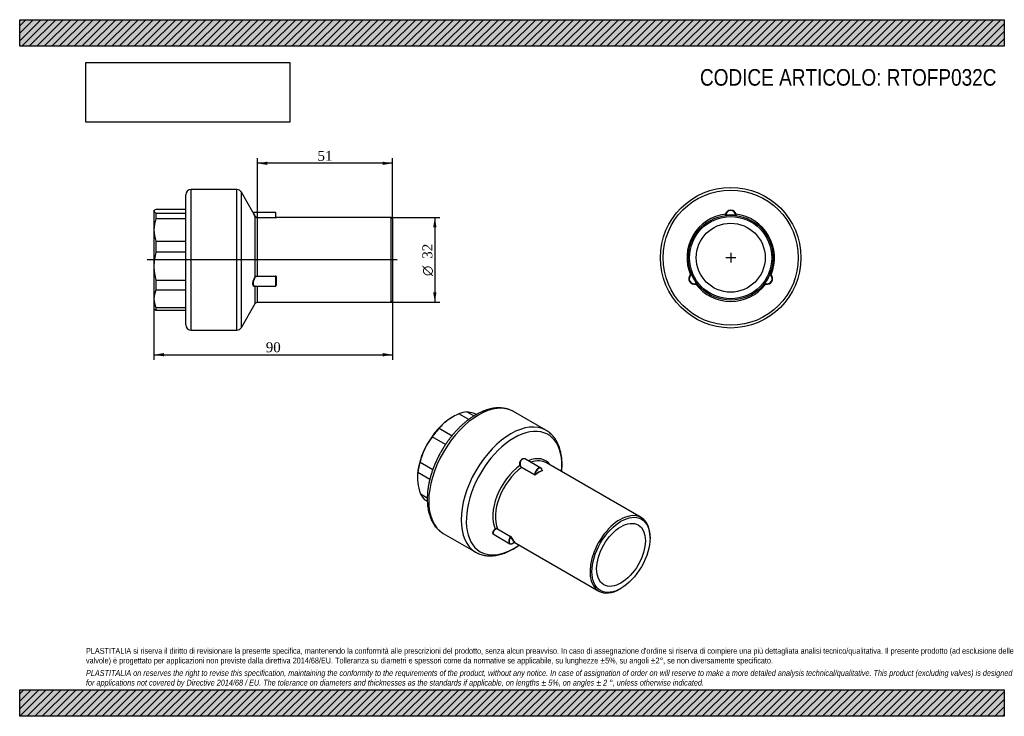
# Model space of a CAD drawing. Header units: millimetres. Extents: x 0 to 371, y 0 to 263.
import ezdxf
from ezdxf.enums import TextEntityAlignment as Align
from ezdxf.lldxf.tags import DXFTag

# ---------------------------------------------------------------- set-up
doc = ezdxf.new("R2010")
doc.units = ezdxf.units.MM
doc.header["$LTSCALE"] = 1.25
for name, color, linetype in [('Default', 7, 'Continuous'), ('DV3_Default', 7, 'Continuous'), ('IOF032C', 7, 'Continuous'), ('PARTE_PE_032', 7, 'Continuous')]:
    doc.layers.add(name, color=color, linetype=linetype)
doc.styles.add('SEACAD_Solid_Edge_ANSI1_Symbols', font='semeca1.ttf')
doc.styles.add('SEACAD_Times_New_Roman', font='times.ttf')
tags = doc.linetypes.add('CENTER2', pattern=[28.575, 19.05, -3.175, 3.175, -3.175]).pattern_tags.tags
tags[10:11] = [DXFTag(74, 4), DXFTag(75, 0), DXFTag(340, '0'), DXFTag(46, 0.0), DXFTag(50, 0.0), DXFTag(44, 0.0), DXFTag(45, 0.0)]
tags[8:9] = [DXFTag(74, 4), DXFTag(75, 0), DXFTag(340, '0'), DXFTag(46, 0.0), DXFTag(50, 0.0), DXFTag(44, 0.0), DXFTag(45, 0.0)]
tags[6:7] = [DXFTag(74, 4), DXFTag(75, 0), DXFTag(340, '0'), DXFTag(46, 0.0), DXFTag(50, 0.0), DXFTag(44, 0.0), DXFTag(45, 0.0)]
tags[4:5] = [DXFTag(74, 4), DXFTag(75, 0), DXFTag(340, '0'), DXFTag(46, 0.0), DXFTag(50, 0.0), DXFTag(44, 0.0), DXFTag(45, 0.0)]
doc.dimstyles.new('ANSImm', dxfattribs={"dimtxt": 3.75, "dimasz": 3.75, "dimexe": 1.875, "dimexo": 0, "dimgap": 0.9375, "dimtad": 1, "dimdsep": 46, "dimtxsty": 'SEACAD_Times_New_Roman', "dimblk1": '_SE_FILLED', "dimblk2": '_SE_FILLED', "dimsah": 1, "dimcen": 1.875, "dimazin": 0, "dimtfac": 0.85, "dimtdec": 3, "dimtofl": 0, "dimtmove": 0, "dimatfit": 3, "dimfxl": 1, "dimarcsym": 0})
picture_1 = doc.add_image_def('image1.jpg', size_in_pixel=(4302, 1260))

# ---------------------------------------------------------------- blocks, each defined once
blk = doc.blocks.new('SEANNOT_GROUP')
at = {"layer": 'Default', "color": 7, "linetype": 'CENTER2'}
for p, q in [((268.09, 174.7), (268.09, 170.95)), ((269.97, 172.82), (266.22, 172.82))]:
    blk.add_line(p, q, dxfattribs=at)
blk = doc.blocks.new('SEANNOT_GROUP1')
at = {"layer": 'Default', "color": 7, "linetype": 'CENTER2'}
for p, q in [((268.09, 174.7), (268.09, 170.95)), ((269.97, 172.82), (266.22, 172.82))]:
    blk.add_line(p, q, dxfattribs=at)
blk = doc.blocks.new('SE')
at = {"layer": 'IOF032C', "color": 7, "linetype": 'Continuous'}
for p, q in [((163.2, 112.76), (163.08, 112.69)), ((169.33, 111.85), (165.64, 113.99)), ((168.59, 114.78), (171.32, 113.2)), ((158.18, 108.55), (163.02, 105.75)), ((160.52, 102.37), (155.53, 105.25)), ((150.95, 95.71), (155.75, 92.94)), ((150, 90.03), (150, 89.9)), ((154.63, 89.26), (150.15, 91.84)), ((151.14, 83.79), (153.67, 82.33)), ((153.68, 81.03), (152.67, 81.62))]:
    blk.add_line(p, q, dxfattribs=at)
for centre, radius, start, end in [((171.3, 97.88), 16.91, 125.9231, 140.8938), ((174.87, 92.73), 23.18, 113.4776, 125.6045), ((165.04, 95.39), 19.72, 72.2503, 79.6086), ((152.57, 55.61), 61.41, 71.297, 72.4875), ((173.68, 90.66), 23.29, 141.1964, 154.2143), ((174.65, 90.34), 24.3, 154.5277, 167.2192), ((163.27, 89.84), 13.26, 171.3392, 187.4517), ((172.12, 91.03), 22.19, 187.5204, 199.0259)]:
    blk.add_arc(centre, radius, start, end, dxfattribs=at)
for centre, major_axis, start_param, end_param in [((163.08, 97.58), (9.25, 16.02), 0.916298, 1.701696), ((163.08, 97.58), (9.25, 16.02), 0.785398, 0.916298), ((163.61, 97.28), (9.63, 16.67), 0.410959, 0.636238), ((163.61, 97.28), (9.63, 16.67), 1.196357, 1.421636), ((163.08, 97.58), (-9.25, -16.02), 4.843289, 5.497787), ((163.61, 97.28), (-9.62, -16.67), -1.159837, -0.934558), ((163.61, 97.28), (-9.62, -16.67), 5.908746, 6.134025)]:
    blk.add_ellipse(centre, major_axis=major_axis, ratio=0.57735, start_param=start_param, end_param=end_param, dxfattribs=at)
at = {"layer": 'PARTE_PE_032', "color": 7, "linetype": 'Continuous'}
for p, q in [((198.44, 107.77), (186.23, 114.82)), ((196.54, 93.54), (190.77, 96.87)), ((194.07, 90.95), (189.19, 93.76)), ((189.25, 93.88), (194.13, 91.06)), ((234.37, 74.9), (198.66, 95.52)), ((196.98, 92.67), (197.02, 92.65)), ((180.21, 70.63), (185.09, 67.81)), ((159.73, 68.92), (171.94, 61.87)), ((178.85, 68.47), (184.82, 65.02)), ((185.06, 67.69), (180.18, 70.51)), ((237.68, 67.17), (237.68, 67.58)), ((186.46, 65.61), (218.37, 47.19)), ((226.37, 47.98), (226.72, 48.19))]:
    blk.add_line(p, q, dxfattribs=at)
for centre, radius, start, end in [((189.83, 94.82), 1.24, 191.8091, 238.6789), ((189.8, 94.8), 1.08, 191.5801, 239.1002), ((194.19, 91.2), 0.285, 244.3282, 303.9816), ((194.18, 91.18), 0.131, 246.2197, 313.4109), ((179.81, 69.88), 0.846, 62.0189, 127.0734), ((179.83, 69.85), 0.747, 61.427, 126.3462), ((184.95, 67.52), 0.208, 17.4104, 58.1589), ((184.8, 67.33), 0.558, 29.7352, 58.9511), ((185.88, 66.17), 0.815, 312.6636, 320.946)]:
    blk.add_arc(centre, radius, start, end, dxfattribs=at)
for centre, major_axis, ratio, start_param, end_param in [((172.98, 91.87), (-13.25, -22.95), 0.57735, 3.141593, 6.281408), ((185.19, 84.82), (-13.25, -22.95), 0.57735, 3.141529, 6.281408), ((186.42, 84.11), (-12.75, -22.08), 0.57735, 2.249335, 6.283185), ((190.05, 82.02), (-8.25, -14.29), 0.57735, 2.893785, 3.782905), ((190.05, 82.02), (-8.25, -14.29), 0.57735, 4.049649, 5.898727), ((190.66, 81.66), (-8, -13.86), 0.57735, 4.057682, 5.890694), ((188.68, 94.57), (-0.0986, -0.0166), 0.087892, 3.934131, 5.315254), ((189.18, 93.84), (-0.05, -0.0866), 0.57735, 0.91609, 2.314186), ((190.66, 81.66), (-8, -13.86), 0.57735, 3.141593, 3.739419), ((195.54, 91.81), (-1, -1.73), 0.57735, 2.398203, 5.455779), ((195.61, 91.77), (-0.95, -1.65), 0.57735, 3.686928, 5.438073), ((195.61, 91.77), (-0.95, -1.65), 0.57735, 2.415909, 3.686928), ((194.06, 91.02), (-0.05, -0.0866), 0.57735, 0.91609, 2.314186), ((195.61, 78.8), (8.05, 13.94), 0.57735, 0.667322, 0.903474), ((194.34, 91.04), (-0.0581, 0.0814), 0.505317, 0.732937, 2.303733), ((195.68, 78.76), (8, 13.86), 0.57735, 0.667322, 0.903474), ((197.02, 92.59), (-0.0403, 0.0915), 0.641343, 0.851833, 2.42263), ((197.02, 92.73), (0.05, 0.0866), 0.57735, 3.130531, 3.796299), ((226.37, 61.04), (-8, -13.86), 0.57735, 2.356194, 6.283185), ((179.33, 70.48), (-0.0599, 0.08), 0.273647, 4.155466, 5.536589), ((180.14, 70.56), (-0.05, -0.0866), 0.57735, 1.351005, 2.749102), ((172.98, 91.87), (-13.25, -22.95), 0.57735, 6.281408, 6.283185), ((185.82, 66.75), (1, 1.73), 0.57735, 1.743841, 4.336156), ((185.89, 66.71), (0.95, 1.65), 0.57735, 1.368711, 4.390876), ((185.82, 66.75), (1, 1.73), 0.57735, 1.351005, 1.743841), ((185.02, 67.74), (-0.05, -0.0866), 0.57735, 1.351005, 2.749102), ((185.22, 67.54), (-0.0904, -0.0428), 0.758289, 3.624567, 5.195364), ((195.61, 78.8), (-8.05, -13.94), 0.57735, 5.90331, 6.139462), ((195.68, 78.76), (-8, -13.86), 0.57735, 5.90331, 6.139462), ((186.42, 84.11), (-12.75, -22.08), 0.57735, 0, 0.892258), ((186.56, 65.63), (-0.0696, -0.0718), 0.808078, 3.341445, 4.912241), ((185.19, 84.82), (-13.25, -22.95), 0.57735, 6.281408, 6.283185), ((226.37, 61.04), (-8, -13.86), 0.57735, 0, 0.785398)]:
    blk.add_ellipse(centre, major_axis=major_axis, ratio=ratio, start_param=start_param, end_param=end_param, dxfattribs=at)
for major_axis in [(7.75, 13.42), (-6.5, -11.26)]:
    blk.add_ellipse((226.72, 60.84), major_axis=major_axis, ratio=0.57735, dxfattribs=at)
for points, knots in [([(186.23, 114.81), (186.08, 114.9), (185.71, 115.11), (185.01, 115.43), (184.18, 115.73), (183.31, 115.97), (182.41, 116.13), (181.49, 116.22), (180.54, 116.24), (179.57, 116.19), (178.58, 116.07), (177.57, 115.88), (176.55, 115.61), (175.51, 115.27), (174.47, 114.86), (173.43, 114.39), (172.58, 113.94), (172.13, 113.69), (171.98, 113.6)], [0, 0, 0, 0, 0.03548, 0.100076, 0.164707, 0.22954, 0.294725, 0.360383, 0.426593, 0.493392, 0.560771, 0.628685, 0.697062, 0.765812, 0.834842, 0.904066, 0.973408, 1, 1, 1, 1]), ([(171.98, 113.6), (171.78, 113.49), (171.28, 113.19), (170.39, 112.62), (169.37, 111.89), (168.35, 111.11), (167.36, 110.27), (166.37, 109.38), (165.41, 108.44), (164.47, 107.45), (163.56, 106.42), (162.67, 105.34), (161.81, 104.23), (160.99, 103.08), (160.2, 101.91), (159.44, 100.7), (158.73, 99.47), (158.05, 98.22), (157.42, 96.95), (156.82, 95.66), (156.28, 94.37), (155.78, 93.06), (155.33, 91.76), (154.94, 90.45), (154.59, 89.15), (154.3, 87.85), (154.05, 86.56), (153.87, 85.29), (153.74, 84.03), (153.67, 82.79), (153.65, 81.58), (153.69, 80.39), (153.8, 79.24), (153.96, 78.12), (154.18, 77.03), (154.45, 76), (154.79, 75), (155.18, 74.06), (155.63, 73.17), (156.13, 72.34), (156.69, 71.57), (157.29, 70.86), (157.93, 70.22), (158.62, 69.65), (159.23, 69.21), (159.58, 69.01), (159.71, 68.94)], [0, 0, 0, 0, 0.012491, 0.035998, 0.05949, 0.082966, 0.106422, 0.129856, 0.153268, 0.17666, 0.200032, 0.223387, 0.246728, 0.270057, 0.293378, 0.316693, 0.340006, 0.36332, 0.386637, 0.40996, 0.433292, 0.456637, 0.479998, 0.503377, 0.526778, 0.550203, 0.573654, 0.597133, 0.62064, 0.644175, 0.667733, 0.691311, 0.714896, 0.738472, 0.762018, 0.785506, 0.808907, 0.832185, 0.855306, 0.878241, 0.900969, 0.923484, 0.945794, 0.967926, 0.98992, 1, 1, 1, 1]), ([(204.39, 92.22), (204.4, 92.38), (204.45, 92.96), (204.51, 93.95), (204.52, 95.16), (204.48, 96.35), (204.37, 97.5), (204.21, 98.62), (203.99, 99.7), (203.71, 100.74), (203.37, 101.73), (202.97, 102.67), (202.52, 103.55), (202.02, 104.38), (201.46, 105.15), (200.86, 105.85), (200.21, 106.49), (199.53, 107.06), (198.92, 107.49), (198.57, 107.69), (198.44, 107.76)], [0.7102341, 0.7102341, 0.7102341, 0.7102341, 0.7171121, 0.7346745, 0.7522549, 0.7698489, 0.7874488, 0.8050407, 0.8226091, 0.8401342, 0.8575925, 0.8749583, 0.8922061, 0.9093139, 0.926267, 0.9430609, 0.9597031, 0.976213, 0.9926211, 1, 1, 1, 1]), ([(188.62, 94.57), (188.54, 95.04), (188.57, 95.54), (188.86, 96.42), (189.14, 96.79), (189.82, 97.18), (190.21, 97.19), (190.75, 96.97), (190.91, 96.86), (191.07, 96.72)], [0, 0, 0, 0, 0.25, 0.25, 0.5, 0.5, 0.75, 0.75, 0.8756339, 0.8756339, 0.8756339, 0.8756339]), ([(190.76, 96.87), (190.71, 96.91), (190.65, 96.94), (190.51, 97), (190.42, 97.02), (190.24, 97.06), (190.15, 97.06), (189.97, 97.06), (189.88, 97.04), (189.7, 96.99), (189.62, 96.95), (189.46, 96.86), (189.38, 96.8), (189.23, 96.67), (189.17, 96.6), (189.04, 96.43), (188.99, 96.34), (188.89, 96.15), (188.85, 96.05), (188.75, 95.73), (188.71, 95.5), (188.69, 95.04), (188.7, 94.81), (188.75, 94.59)], [0.2074259, 0.2074259, 0.2074259, 0.2074259, 0.25, 0.25, 0.3125, 0.3125, 0.375, 0.375, 0.4375, 0.4375, 0.5, 0.5, 0.5625, 0.5625, 0.625, 0.625, 0.6875, 0.6875, 0.75, 0.75, 0.875, 0.875, 1, 1, 1, 1]), ([(196.95, 92.69), (196.96, 92.69), (196.97, 92.68), (196.97, 92.68), (196.98, 92.67), (196.98, 92.67), (196.98, 92.66), (196.98, 92.66), (196.98, 92.66), (196.98, 92.66)], [0, 0, 0, 0, 0.2067943, 0.2067943, 0.2067943, 0.4151472, 0.4151472, 0.4151472, 0.4735175, 0.4735175, 0.4735175, 0.4735175]), ([(196.98, 92.66), (196.98, 92.65), (196.98, 92.65), (196.98, 92.65), (196.98, 92.64), (196.97, 92.64), (196.97, 92.64), (196.96, 92.64), (196.96, 92.63), (196.95, 92.63)], [0.4735175, 0.4735175, 0.4735175, 0.4735175, 0.6275325, 0.6275325, 0.6275325, 0.8457544, 0.8457544, 0.8457544, 1, 1, 1, 1]), ([(196.99, 92.64), (196.99, 92.64), (196.99, 92.64), (196.98, 92.65), (196.98, 92.66), (196.98, 92.66)], [0.4389202, 0.4389202, 0.4389202, 0.4389202, 0.5820945, 0.8953697, 1, 1, 1, 1]), ([(197.02, 92.51), (197.05, 92.52), (197.07, 92.55), (197.07, 92.6), (197.05, 92.63), (197.02, 92.65)], [0, 0, 0, 0, 0.5, 0.5, 1, 1, 1, 1]), ([(179.03, 68.35), (178.79, 68.42), (178.61, 68.53), (178.33, 68.94), (178.33, 69.27), (178.64, 69.94), (178.93, 70.27), (179.3, 70.55)], [0.3331523, 0.3331523, 0.3331523, 0.3331523, 0.5, 0.5, 0.75, 0.75, 1, 1, 1, 1]), ([(179.38, 70.46), (179.2, 70.33), (179.04, 70.18), (178.84, 69.96), (178.78, 69.88), (178.67, 69.72), (178.62, 69.65), (178.55, 69.49), (178.52, 69.41), (178.48, 69.28), (178.47, 69.22), (178.47, 69.17)], [0, 0, 0, 0, 0.125, 0.125, 0.1875, 0.1875, 0.25, 0.25, 0.3125, 0.3125, 0.3554133, 0.3554133, 0.3554133, 0.3554133]), ([(178.47, 69.17), (178.47, 69.15), (178.47, 69.12), (178.47, 69.03), (178.48, 68.95), (178.52, 68.82), (178.55, 68.76), (178.63, 68.64), (178.68, 68.59), (178.77, 68.52), (178.8, 68.49), (178.84, 68.47)], [0.3554133, 0.3554133, 0.3554133, 0.3554133, 0.375, 0.375, 0.4375, 0.4375, 0.5, 0.5, 0.5625, 0.5625, 0.596256, 0.596256, 0.596256, 0.596256]), ([(171.92, 61.89), (172.07, 61.8), (172.43, 61.59), (173.13, 61.27), (173.96, 60.97), (174.83, 60.73), (175.72, 60.56), (176.64, 60.47), (177.59, 60.44), (178.56, 60.49), (179.55, 60.61), (180.56, 60.8), (181.59, 61.07), (182.62, 61.4), (183.66, 61.81), (184.7, 62.28), (185.75, 62.82), (186.79, 63.43), (187.67, 64), (188.2, 64.36), (188.38, 64.5)], [0, 0, 0, 0, 0.008824, 0.0251472, 0.041477, 0.0578564, 0.0743234, 0.0909087, 0.1076328, 0.1245054, 0.141525, 0.1586806, 0.1759539, 0.1933224, 0.2107629, 0.2282531, 0.2457739, 0.2633096, 0.2808467, 0.2903657, 0.2903657, 0.2903657, 0.2903657]), ([(186.51, 65.66), (186.51, 65.66), (186.51, 65.66), (186.51, 65.66), (186.5, 65.66), (186.5, 65.67), (186.49, 65.67)], [0.5867924, 0.5867924, 0.5867924, 0.5867924, 0.7763165, 0.7763165, 0.7763165, 1, 1, 1, 1]), ([(186.51, 65.66), (186.52, 65.67), (186.53, 65.68), (186.56, 65.69), (186.58, 65.7), (186.59, 65.69), (186.6, 65.69), (186.6, 65.69), (186.6, 65.69), (186.6, 65.69)], [0, 0, 0, 0, 0.1320763, 0.2530766, 0.3511726, 0.4289293, 0.4914861, 0.5561806, 0.5592242, 0.5592242, 0.5592242, 0.5592242]), ([(186.6, 65.69), (186.62, 65.68), (186.63, 65.68), (186.65, 65.68), (186.64, 65.69), (186.62, 65.71)], [0.2006656, 0.2006656, 0.2006656, 0.2006656, 0.5, 0.5, 1, 1, 1, 1])]:
    blk.add_open_spline(points, degree=3, knots=knots, dxfattribs=at)
blk = doc.blocks.new('SE1')
at = {"layer": 'PARTE_PE_032', "color": 7, "linetype": 'Continuous'}
for p, q in [((266.19, 188.81), (266.21, 188.71)), ((269.99, 188.81), (269.98, 188.71)), ((253.3, 166.47), (253.39, 166.51)), ((282.89, 166.47), (282.79, 166.51)), ((255.19, 163.19), (255.27, 163.25)), ((280.99, 163.19), (280.91, 163.25))]:
    blk.add_line(p, q, dxfattribs=at)
for radius in [26.5, 25.49, 16, 15.5, 13]:
    blk.add_circle((268.09, 172.82), radius, dxfattribs=at)
for centre, radius, start, end in [((268.09, 188.66), 2.09, 15.1777, 164.8223), ((268.09, 188.7), 2, 2.4069, 177.5931), ((268.09, 188.7), 1.9, 3.4214, 176.5786), ((268.09, 172.82), 16.5, 97.0278, 202.9722), ((268.53, 188.63), 2.53, 166.8233, 178.6568), ((265.99, 188.79), 0.1, 277.4881, 357.5931), ((261.63, 204.4), 16.24, 285.9475, 286.3207), ((268.09, 172.82), 16.1, 83.2347, 96.7653), ((270.19, 188.79), 0.1, 182.4069, 262.5119), ((268.09, 172.82), 16.5, 337.0278, 82.9722), ((267.64, 188.63), 2.53, 1.3598, 13.1601), ((254.38, 164.91), 2.09, 135.1777, 284.8223), ((254.34, 164.89), 2, 122.4069, 297.5931), ((254.34, 164.89), 1.9, 123.4214, 296.5786), ((254.63, 164.53), 2.53, 121.3598, 133.1601), ((253.22, 166.66), 0.1, 302.4069, 22.5119), ((237.56, 162.64), 16.19, 13.6788, 14.053), ((268.09, 172.82), 16.1, 203.2347, 216.7653), ((281.84, 164.89), 2, 242.4069, 57.5931), ((281.84, 164.89), 1.9, 243.4214, 56.5786), ((268.09, 172.82), 16.1, 323.2347, 336.7653), ((281.8, 164.91), 2.09, 255.1777, 44.8223), ((282.96, 166.66), 0.1, 157.4881, 237.5931), ((281.56, 164.54), 2.53, 46.8233, 58.6568), ((298.67, 162.63), 16.24, 165.9475, 166.3207), ((254.18, 165.3), 2.53, 286.8233, 298.6568), ((268.09, 172.82), 16.5, 217.0278, 322.9722), ((243.98, 151.44), 16.24, 45.9475, 46.3207), ((255.32, 163.02), 0.1, 37.4881, 117.5931), ((280.87, 163.02), 0.1, 62.4069, 142.5119), ((282, 165.31), 2.53, 241.3598, 253.1601)]:
    blk.add_arc(centre, radius, start, end, dxfattribs=at)
for centre, major_axis, start_param, end_param in [((266.07, 189.25), (-0.0964, 0.0264), 1.760469, 3.141593), ((270.12, 189.25), (0.0964, 0.0264), 3.141593, 4.522716), ((252.85, 166.36), (-0.0711, 0.0703), 3.141593, 4.522716), ((283.33, 166.36), (0.0711, 0.0703), 1.760469, 3.141593), ((254.88, 162.85), (0.0253, -0.0967), 1.760469, 3.141593), ((281.31, 162.85), (-0.0253, -0.0967), 3.141593, 4.522716)]:
    blk.add_ellipse(centre, major_axis=major_axis, ratio=0.466969, start_param=start_param, end_param=end_param, dxfattribs=at)
for points in [[(270.09, 188.78), (270.09, 188.78), (270.09, 188.78), (270.08, 188.78), (270.08, 188.78), (270.07, 188.79), (270.07, 188.79), (270.06, 188.79), (270.05, 188.79), (270.04, 188.8), (270.03, 188.8), (270.02, 188.8), (270.01, 188.8), (270, 188.81), (270, 188.81), (269.99, 188.81)], [(280.91, 163.11), (280.91, 163.11), (280.91, 163.11), (280.92, 163.12), (280.92, 163.12), (280.92, 163.12), (280.93, 163.13), (280.93, 163.13), (280.94, 163.14), (280.95, 163.15), (280.95, 163.15), (280.96, 163.16), (280.97, 163.17), (280.98, 163.18), (280.98, 163.18), (280.99, 163.19)]]:
    blk.add_open_spline(points, degree=3, knots=[0, 0, 0, 0, 0.206794, 0.206794, 0.206794, 0.415147, 0.415147, 0.415147, 0.627533, 0.627533, 0.627533, 0.845754, 0.845754, 0.845754, 1, 1, 1, 1], dxfattribs=at)
blk = doc.blocks.new('SE2')
at = {"layer": 'DV3_Default', "color": 7, "linetype": 'CENTER2'}
blk.add_line((142.37, 172), (48.08, 172), dxfattribs=at)
at = {"layer": 'IOF032C', "color": 7, "linetype": 'Continuous'}
for p, q in [((50.78, 190.67), (50.62, 190.5)), ((50.62, 190.35), (50.62, 190.5)), ((50.62, 190.35), (50.62, 183.27)), ((62.62, 191.04), (51.37, 191.04)), ((51.37, 189.65), (62.62, 189.65)), ((51.37, 189.65), (51.37, 187.49)), ((62.62, 187.49), (51.37, 187.49)), ((50.62, 183.27), (50.62, 169.59)), ((51.37, 179.04), (62.62, 179.04)), ((51.37, 179.04), (51.37, 174.86)), ((62.62, 174.86), (51.37, 174.86)), ((50.62, 169.59), (50.62, 157.33)), ((51.37, 164.31), (62.62, 164.31)), ((51.37, 164.31), (51.37, 160.57)), ((62.62, 160.57), (51.37, 160.57)), ((50.62, 157.33), (50.62, 153.5)), ((50.62, 153.5), (50.78, 153.34)), ((51.37, 154.09), (62.62, 154.09)), ((51.37, 154.09), (51.37, 152.97)), ((62.62, 152.97), (51.37, 152.97))]:
    blk.add_line(p, q, dxfattribs=at)
for centre, radius, start, end in [((63.39, 183.17), 12.78, 160.2668, 179.5843), ((63.26, 183.34), 12.65, 180.3149, 199.8339), ((70.19, 169.5), 19.57, 164.0859, 179.7312), ((70.02, 169.66), 19.4, 180.1999, 195.983), ((58.42, 157.23), 7.8, 154.6596, 179.2674), ((58.31, 157.4), 7.7, 180.5671, 205.506)]:
    blk.add_arc(centre, radius, start, end, dxfattribs=at)
for points in [[(51.37, 191.04), (50.88, 190.81), (50.62, 190.58), (50.62, 190.35)], [(51.37, 152.97), (51.1, 153.09), (50.9, 153.22), (50.78, 153.34)]]:
    blk.add_open_spline(points, degree=3, dxfattribs=at)
blk.add_open_spline([(50.62, 190.35), (50.62, 190.29), (50.63, 190.23), (50.7, 190.11), (50.75, 190.05), (50.94, 189.88), (51.12, 189.77), (51.37, 189.65)], degree=3, knots=[0, 0, 0, 0, 0.25, 0.25, 0.5, 0.5, 1, 1, 1, 1], dxfattribs=at)
at = {"layer": 'PARTE_PE_032', "color": 7, "linetype": 'Continuous'}
for p, q in [((64.62, 145.5), (64.62, 198.5)), ((81.88, 198.5), (64.62, 198.5)), ((81.88, 145.5), (81.88, 198.5)), ((83.62, 146.51), (83.62, 197.5)), ((87.94, 189.92), (83.62, 197.5)), ((62.62, 147.5), (62.62, 196.5)), ((96.52, 189.88), (88.03, 189.88)), ((96.52, 187.96), (96.52, 189.88)), ((96.62, 187.99), (96.62, 189.78)), ((88.75, 165.56), (88.75, 188.38)), ((89.62, 187.96), (96.52, 187.96)), ((89.62, 187.87), (89.62, 187.96)), ((96.52, 187.87), (89.62, 187.87)), ((89.62, 165.88), (89.62, 187.87)), ((96.52, 187.87), (96.52, 187.96)), ((96.72, 187.89), (96.72, 188)), ((140.12, 188), (96.72, 188)), ((140.12, 156), (140.12, 188)), ((140.62, 187.5), (140.12, 188)), ((140.62, 187.5), (140.62, 156.5)), ((89.62, 165.88), (96.52, 165.88)), ((89.62, 165.76), (89.62, 165.88)), ((96.52, 165.76), (89.62, 165.76)), ((96.52, 165.76), (96.52, 165.88)), ((96.52, 162.07), (96.52, 165.76)), ((96.62, 165.65), (96.62, 162.17)), ((96.72, 165.69), (96.72, 162.43)), ((88.57, 162.07), (96.52, 162.07)), ((88.75, 155.5), (88.75, 162.07)), ((89.62, 156), (89.62, 162.07)), ((89.62, 156), (140.12, 156)), ((140.12, 156), (140.62, 156.5)), ((83.62, 146.51), (88.75, 155.5)), ((64.62, 145.5), (81.88, 145.5))]:
    blk.add_line(p, q, dxfattribs=at)
for centre, radius, start, end in [((64.62, 196.5), 2, 90, 180), ((81.88, 196.5), 2, 29.725, 90), ((88.02, 189.98), 0.1, 206.8876, 272.3275), ((96.52, 189.78), 0.1, 0, 90), ((89.62, 188.86), 0.99, 208.5674, 269.9365), ((89.61, 188.86), 0.897, 210.283, 270.4662), ((96.72, 188.1), 0.1, 180, 270), ((96.52, 165.68), 0.193, 2.1956, 91.968), ((96.51, 165.65), 0.101, 359.1344, 89.3361), ((96.52, 162.17), 0.1, 270, 0), ((89.62, 155), 1, 90, 150.275), ((64.62, 147.5), 2, 180, 270), ((81.88, 147.5), 2, 270, 330.275)]:
    blk.add_arc(centre, radius, start, end, dxfattribs=at)
for centre, major_axis, ratio, start_param, end_param in [((88.83, 188.43), (-0.0877, -0.048), 0.233645, 0.062434, 1.443557), ((96.72, 187.99), (-0.1, 0), 0.993037, 0, 1.570796), ((88.83, 165.54), (-0.0803, 0.0596), 0.621766, 0.622271, 2.003394), ((96.72, 165.65), (-0.1, 0), 0.394499, 4.712389, 6.283185), ((96.72, 162.37), (-0.1, 0), 0.598538, 4.712389, 6.283185)]:
    blk.add_ellipse(centre, major_axis=major_axis, ratio=ratio, start_param=start_param, end_param=end_param, dxfattribs=at)
for points, knots in [([(88.75, 188.38), (88.52, 188.8), (88.32, 189.18), (88.02, 189.76), (87.94, 189.93), (87.94, 189.93)], [0, 0, 0, 0, 0.25, 0.25, 0.4990414, 0.4990414, 0.4990414, 0.4990414]), ([(88.02, 189.88), (88.02, 189.88), (88.11, 189.71), (88.41, 189.17), (88.61, 188.8), (88.83, 188.41)], [0.50132, 0.50132, 0.50132, 0.50132, 0.75, 0.75, 1, 1, 1, 1]), ([(96.52, 187.96), (96.52, 187.96), (96.53, 187.96), (96.54, 187.96), (96.55, 187.96), (96.56, 187.97), (96.57, 187.97), (96.58, 187.97), (96.59, 187.97), (96.59, 187.97), (96.6, 187.98), (96.61, 187.98), (96.61, 187.98), (96.61, 187.99), (96.62, 187.99), (96.62, 187.99)], [0, 0, 0, 0, 0.127023, 0.127023, 0.127023, 0.33807, 0.33807, 0.33807, 0.554843, 0.554843, 0.554843, 0.776317, 0.776317, 0.776317, 1, 1, 1, 1]), ([(96.52, 187.87), (96.57, 187.87), (96.62, 187.87), (96.69, 187.88), (96.72, 187.89), (96.72, 187.89)], [0, 0, 0, 0, 0.5, 0.5, 1, 1, 1, 1]), ([(87.94, 162.87), (87.94, 162.93), (87.94, 162.99), (87.94, 163.46), (88.02, 163.96), (88.28, 164.73), (88.41, 165.03), (88.56, 165.28)], [0.463888, 0.463888, 0.463888, 0.463888, 0.5, 0.5, 0.75, 0.75, 0.9282032, 0.9282032, 0.9282032, 0.9282032]), ([(88.83, 165.47), (88.61, 165.19), (88.41, 164.8), (88.11, 163.95), (88.02, 163.47), (88.02, 162.67), (88.11, 162.36), (88.34, 162.11), (88.45, 162.07), (88.57, 162.07)], [0, 0, 0, 0, 0.25, 0.25, 0.5, 0.5, 0.75, 0.75, 0.8966156, 0.8966156, 0.8966156, 0.8966156]), ([(88.75, 165.56), (88.83, 165.67), (88.96, 165.75), (89.18, 165.83), (89.27, 165.85), (89.44, 165.87), (89.53, 165.88), (89.62, 165.88)], [0, 0, 0, 0, 0.5, 0.5, 0.75, 0.75, 1, 1, 1, 1]), ([(89.62, 165.76), (89.46, 165.76), (89.3, 165.73), (89.03, 165.64), (88.91, 165.57), (88.83, 165.47)], [0, 0, 0, 0, 0.5, 0.5, 1, 1, 1, 1]), ([(88.75, 162.07), (88.52, 161.96), (88.32, 161.97), (88.04, 162.28), (87.96, 162.54), (87.94, 162.87)], [0, 0, 0, 0, 0.25, 0.25, 0.463888, 0.463888, 0.463888, 0.463888]), ([(96.62, 162.29), (96.63, 162.3), (96.64, 162.3), (96.69, 162.34), (96.72, 162.39), (96.72, 162.43)], [0.3324762, 0.3324762, 0.3324762, 0.3324762, 0.5, 0.5, 1, 1, 1, 1])]:
    blk.add_open_spline(points, degree=3, knots=knots, dxfattribs=at)
blk.add_open_spline([(88.56, 165.28), (88.62, 165.38), (88.68, 165.48), (88.75, 165.56)], degree=3, dxfattribs=at)
blk = doc.blocks.new('GDimGGroup')
at = {"layer": 'Default', "linetype": 'Continuous'}
for points in [[(157.16, 184.25), (156.53, 188), (155.91, 184.25)], [(157.16, 159.75), (155.91, 159.75), (156.53, 156)]]:
    blk.add_hatch(color=7, dxfattribs=at).paths.add_polyline_path(points)
at = {"layer": 'Default', "color": 7, "linetype": 'Continuous'}
for p, q in [((140.12, 188), (158.41, 188)), ((156.53, 188), (156.53, 156)), ((140.12, 156), (158.41, 156))]:
    blk.add_line(p, q, dxfattribs=at)
for s, style, p in [('32', 'SEACAD_Times_New_Roman', (151.85, 172.42)), ('O', 'SEACAD_Solid_Edge_ANSI1_Symbols', (151.85, 165.9))]:
    blk.add_text(s, height=3.75, rotation=90, dxfattribs=dict(at, style=style)).set_placement(p, align=Align.TOP_LEFT)
blk = doc.blocks.new('DMBLK3')
at = {"layer": 'Default', "linetype": 'Continuous'}
for points in [[(93.37, 209.01), (89.62, 208.39), (93.37, 207.76)], [(136.87, 209.01), (136.87, 207.76), (140.62, 208.39)]]:
    blk.add_hatch(color=7, dxfattribs=at).paths.add_polyline_path(points)
at = {"layer": 'Default', "color": 7, "linetype": 'Continuous'}
for p, q in [((89.62, 187.87), (89.62, 210.26)), ((140.62, 208.39), (89.62, 208.39)), ((140.62, 187.5), (140.62, 210.26))]:
    blk.add_line(p, q, dxfattribs=at)
at = {"layer": 'Default', "color": 7, "linetype": 'Continuous', "style": 'SEACAD_Times_New_Roman'}
blk.add_text('51', height=3.75, dxfattribs=at).set_placement((112.27, 213.07), align=Align.TOP_LEFT)
blk = doc.blocks.new('_SE_FILLED')
at = {"color": 0}
blk.add_line((0, 0), (-1, 0), dxfattribs=at)
blk.add_solid([(0, 0), (-1, -0.1665), (-1, 0.1665), (0, 0)], dxfattribs=at)
blk = doc.blocks.new('DMBLK4')
at = {"layer": 'Default', "linetype": 'Continuous'}
for points in [[(54.37, 135.63), (54.37, 136.88), (50.62, 136.26)], [(136.87, 135.63), (140.62, 136.26), (136.87, 136.88)]]:
    blk.add_hatch(color=7, dxfattribs=at).paths.add_polyline_path(points)
at = {"layer": 'Default', "color": 7, "linetype": 'Continuous'}
for p, q in [((50.62, 157.33), (50.62, 134.38)), ((140.62, 156.5), (140.62, 134.38)), ((50.62, 136.26), (140.62, 136.26))]:
    blk.add_line(p, q, dxfattribs=at)
at = {"layer": 'Default', "color": 7, "linetype": 'Continuous', "style": 'SEACAD_Times_New_Roman'}
blk.add_text('90', height=3.75, dxfattribs=at).set_placement((92.77, 140.94), align=Align.TOP_LEFT)

msp = doc.modelspace()

# ---------------------------------------------------------------- hatches: boundary and pattern name
at = {"layer": 'Default', "linetype": 'Continuous'}
h = msp.add_hatch(dxfattribs=at)
h.set_pattern_fill('LINE', scale=0.62992, angle=45, style=0)
h.paths.add_polyline_path([(371.25, 252.5), (371.25, 262.5), (0, 262.5), (0, 252.5)])
for points in [[(371.25, 252.5), (371.25, 262.5), (0, 262.5), (0, 252.5)], [(371.25, 0), (371.25, 10), (0, 10), (0, 0)]]:
    msp.add_hatch(color=7, dxfattribs=at).paths.add_polyline_path(points)
h = msp.add_hatch(dxfattribs=at)
h.set_pattern_fill('LINE', scale=0.62992, angle=45, style=0)
h.paths.add_polyline_path([(371.25, 0), (371.25, 10), (0, 10), (0, 0)])

# ---------------------------------------------------------------- linework, layer by layer
at = {"layer": 'Default', "color": 7, "linetype": 'Continuous'}
for p, q in [((0, 262.5), (371.25, 262.5)), ((0, 252.5), (0, 262.5)), ((371.25, 262.5), (371.25, 252.5)), ((371.25, 252.5), (0, 252.5)), ((0, 10), (371.25, 10)), ((0, 0), (0, 10)), ((371.25, 10), (371.25, 0)), ((371.25, 0), (0, 0))]:
    msp.add_line(p, q, dxfattribs=at)

# ---------------------------------------------------------------- block references
at = {"layer": 'Default'}
for name in ['SE2', 'SE1', 'GDimGGroup', 'SEANNOT_GROUP', 'SEANNOT_GROUP1', 'SE']:
    msp.add_blockref(name, (0, 0), dxfattribs=at)

# ---------------------------------------------------------------- texts
at = {"layer": 'Default', "attachment_point": 1}
for s, insert, char_height, width in [('{\\fArial Narrow|b0||i0||c0|p34;\\C7;\\H6.25;\\W1.;CODICE ARTICOLO: RTOFP032C}', (256.507, 243.889), 6.25, 114.51564), ("{\\fArial Narrow|b0||i0||c0|p34;\\C7;\\H2.1875;\\W1.;PLASTITALIA si riserva il diritto di revisionare la presente specifica, mantenendo la conformità alle prescrizioni del prodotto, senza alcun preavviso. In caso di assegnazione d'ordine si riserva di compiere una più dettagliata analisi tecnico/qualitativa. Il presente prodotto (ad esclusione delle \\P}{\\fArial Narrow|b0||i0||c0|p34;\\C7;\\H2.1875;\\W1.;valvole) è progettato per applicazioni non previste dalla direttiva 2014/68/EU. Tolleranza su diametri e spessori come da normative se applicabile, su lunghezze ±5%, su angoli ±2°, se non diversamente specificato.\\P}{\\fArial Narrow|b0||i0||c0|p34;\\C7;\\H0.625;\\W1.;   \\P}{\\fArial Narrow|b0||i1||c0|p34;\\C7;\\H2.1875;\\W1.;PLASTITALIA on reserves the right to revise this specification, maintaining the conformity to the requirements of the product, without any notice. In case of assignation of order on will reserve to make a more detailed analysis technical/qualitative. This product (excluding valves) is designed \\P}{\\fArial Narrow|b0||i1||c0|p34;\\C7;\\H2.1875;\\W1.;for applications not covered by Directive 2014/68 / EU. The tolerance on diameters and thicknesses as the standards if applicable, on lengths ± 5%, on angles ± 2 °, unless otherwise indicated.\\P}", (25, 25.753), 2.1875, 321.25)]:
    msp.add_mtext(s, dxfattribs=dict(at, insert=insert, char_height=char_height, width=width))

# ---------------------------------------------------------------- dimensions: what is measured, and where the dimension line sits
at = {"layer": 'Default', "color": 7, "linetype": 'Continuous'}
for base, p1, p2, picture, middle in [((89.615, 208.385), (140.615, 187.504), (89.615, 187.868), 'DMBLK3', (115.115, 208.385)), ((140.615, 136.256), (50.615, 157.327), (140.615, 156.504), 'DMBLK4', (95.615, 136.256))]:
    dim = msp.add_linear_dim(base=base, p1=p1, p2=p2, text='\\A1;<>', dimstyle='ANSImm', dxfattribs=at)
    dim.commit()
    dim.dimension.update_dxf_attribs({"geometry": picture, "text_midpoint": middle, "dimtype": 160})

# ---------------------------------------------------------------- pictures from other files: only their frames are drawn
image = msp.add_image(picture_1, insert=(25, 223.879), size_in_units=(76.821, 22.5))
image.dxf.flags = 7

doc.saveas('drawing.dxf')
